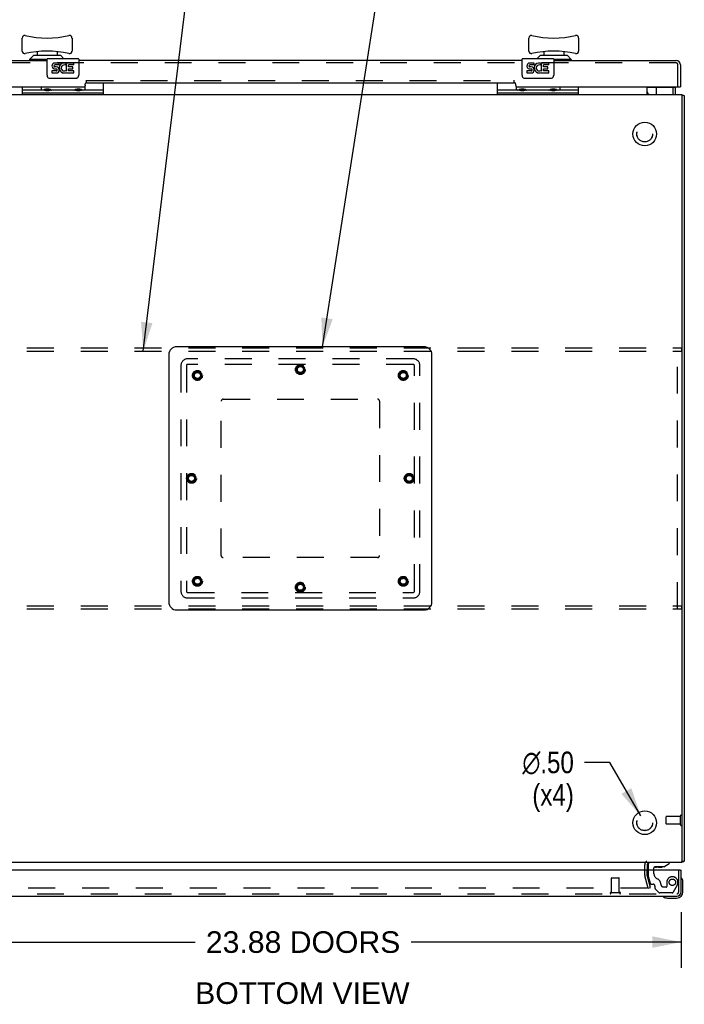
# Model space of a CAD drawing. Header units: inches. Extents: x 0 to 155, y 0 to 100.
# Tile 43 of 102: x 13 to 34, y 51 to 82. Entities that reach past the tile are written whole.
import ezdxf

# ---------------------------------------------------------------- set-up
doc = ezdxf.new("R2010")
doc.units = ezdxf.units.IN
doc.header["$LTSCALE"] = 8.5
doc.header["$MEASUREMENT"] = 0
doc.linetypes.add('HIDDEN', pattern=[0.2, 0.1, -0.1])
doc.layers.get('0').update_dxf_attribs({"linetype": 'CONTINUOUS'})
for name, color, linetype in [('DEFAULT_2', 8, 'HIDDEN'), ('DIMENSIONS', 7, 'CONTINUOUS'), ('FRONT_UPPER_DOOR_ASSEMBLY', 7, 'CONTINUOUS'), ('KEYBOARD_DOOR_ASSEMBLY', 7, 'CONTINUOUS'), ('REAR_DOOR_ASSEMBLY', 7, 'CONTINUOUS')]:
    doc.layers.add(name, color=color, linetype=linetype)
doc.styles.get("Standard").update_dxf_attribs({"font": 'arial.ttf'})
doc.styles.add('TEXTSTYLE_1', font='gdt', dxfattribs={"width": 0.8})
doc.dimstyles.new('DIMSTYLE_1', dxfattribs={"dimtxt": 0.681818, "dimasz": 0.909091, "dimexe": 0.09, "dimexo": 0.07, "dimgap": 0.0375, "dimtad": 0, "dimtih": 1, "dimtoh": 1, "dimzin": 4, "dimdsep": 46, "dimtxsty": 'Standard', "dimblk": '_FILLED', "dimblk1": '_FILLED', "dimblk2": '_FILLED', "dimcen": 0.09, "dimazin": 1, "dimtfac": 1, "dimtdec": 3, "dimtofl": 0, "dimtmove": 0, "dimatfit": 3, "dimldrblk": '_FILLED', "dimfxl": 0, "dimtolj": 1, "dimtzin": 4, "dimarcsym": 0})
doc.dimstyles.new('DIMSTYLE_2', dxfattribs={"dimtxt": 0.681818, "dimasz": 0.909091, "dimexe": 0.09, "dimexo": 0.07, "dimgap": 0.09, "dimtad": 0, "dimtih": 1, "dimtoh": 1, "dimzin": 4, "dimdsep": 46, "dimtxsty": 'Standard', "dimblk": '_FILLED', "dimblk1": '_FILLED', "dimblk2": '_FILLED', "dimcen": 0.09, "dimazin": 1, "dimtfac": 1, "dimtdec": 3, "dimtofl": 0, "dimtmove": 0, "dimatfit": 1, "dimldrblk": '_FILLED', "dimfxl": 0, "dimtolj": 1, "dimtzin": 4, "dimarcsym": 0})
doc.dimstyles.get("Standard").update_dxf_attribs({"dimtxt": 0.772727, "dimasz": 0.909091, "dimexe": 0.09, "dimexo": 0.07, "dimgap": 0.09, "dimtad": 0, "dimtih": 1, "dimtoh": 1, "dimdec": 3, "dimzin": 4, "dimdsep": 46, "dimtxsty": 'Standard', "dimblk": '_FILLED', "dimblk1": '_FILLED', "dimblk2": '_FILLED', "dimcen": 0.09, "dimadec": 3, "dimazin": 1, "dimtp": 0.001, "dimtm": 0.001, "dimtfac": 1, "dimtdec": 3, "dimtofl": 0, "dimtmove": 0, "dimatfit": 3, "dimldrblk": '_FILLED', "dimfxl": 0, "dimtolj": 1, "dimtzin": 4, "dimarcsym": 0})

# ---------------------------------------------------------------- blocks, each defined once
blk = doc.blocks.new('_FILLED')
at = {"color": 0, "linetype": 'ByBlock'}
blk.add_solid([(0, 0), (-1, 0.2), (-1, -0.2)], dxfattribs=at)
blk = doc.blocks.new('*D4')
at = {"layer": 'DIMENSIONS', "color": 2, "linetype": 'Continuous'}
for p, q in [((32.016, 58.983), (31.221, 58.983)), ((32.993, 57.293), (32.016, 58.983))]:
    blk.add_line(p, q, dxfattribs=at)
at = {"layer": 'DIMENSIONS', "color": 2, "linetype": 'Continuous', "xscale": 0.9090909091, "yscale": 0.9090909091, "zscale": 0.9090909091, "rotation": 300.0274885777}
blk.add_blockref('_FILLED', (32.993, 57.293), dxfattribs=at)
at = {"layer": 'DIMENSIONS', "color": 2, "linetype": 'Continuous', "insert": (30.88, 59.324), "char_height": 0.68182, "width": 2.23217, "attachment_point": 3, "line_spacing_factor": 0.9, "style": 'TEXTSTYLE_1'}
blk.add_mtext('{\\fgdt;n}\\fArial;.50\\P(x4)', dxfattribs=at)
blk = doc.blocks.new('*D13')
at = {"layer": 'DIMENSIONS', "color": 2, "linetype": 'Continuous'}
for p, q in [((10.391, 54.257), (10.391, 52.491)), ((34.266, 54.257), (34.266, 52.491)), ((10.391, 53.309), (18.921, 53.309)), ((34.266, 53.309), (25.737, 53.309))]:
    blk.add_line(p, q, dxfattribs=at)
at = {"layer": 'DIMENSIONS', "color": 2, "linetype": 'Continuous', "xscale": 0.9090909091, "yscale": 0.9090909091, "zscale": 0.9090909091, "rotation": 180}
blk.add_blockref('_FILLED', (10.391, 53.309), dxfattribs=at)
at = {"layer": 'DIMENSIONS', "color": 2, "linetype": 'Continuous', "xscale": 0.9090909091, "yscale": 0.9090909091, "zscale": 0.9090909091}
blk.add_blockref('_FILLED', (34.266, 53.309), dxfattribs=at)
at = {"layer": 'DIMENSIONS', "color": 2, "linetype": 'Continuous', "insert": (22.329, 53.65), "char_height": 0.68182, "width": 6.13383, "attachment_point": 2, "line_spacing_factor": 0.9}
blk.add_mtext('23.88 DOORS', dxfattribs=at)

msp = doc.modelspace()

# ---------------------------------------------------------------- linework, layer by layer
at = {"color": 7, "linetype": 'Continuous'}
for p, q in [((33.196, 80.096), (33.196, 80.32)), ((10.196, 80.077), (34.29, 80.077)), ((34.29, 80.077), (34.29, 55.827)), ((34.29, 55.827), (10.196, 55.827)), ((33.196, 55.747), (33.196, 55.584)), ((34.29, 55.866), (34.368, 55.866))]:
    msp.add_line(p, q, dxfattribs=at)
at = {"color": 3, "linetype": 'Continuous'}
for p, q in [((34.368, 80.038), (34.368, 55.866)), ((18.087, 71.858), (18.087, 64.046)), ((26.149, 72.108), (18.337, 72.108)), ((26.399, 64.046), (26.399, 71.858)), ((18.337, 63.796), (26.149, 63.796)), ((34.329, 55.855), (34.341, 55.856))]:
    msp.add_line(p, q, dxfattribs=at)
at = {"color": 7, "linetype": 'Continuous'}
for points in [[(33.196, 80.096), (33.197, 80.097), (33.199, 80.097), (33.2, 80.097), (33.201, 80.096), (33.202, 80.096), (33.203, 80.096), (33.205, 80.095), (33.206, 80.094), (33.207, 80.093), (33.208, 80.092), (33.209, 80.091), (33.21, 80.09), (33.211, 80.089), (33.212, 80.087)], [(33.212, 80.087), (33.215, 80.085), (33.216, 80.083), (33.217, 80.082), (33.218, 80.081)], [(33.218, 80.081), (33.219, 80.08), (33.22, 80.079), (33.221, 80.078), (33.223, 80.077), (33.224, 80.077), (33.225, 80.077), (33.226, 80.077)]]:
    msp.add_lwpolyline(points, dxfattribs=at)
at = {"color": 3, "linetype": 'Continuous'}
for points in [[(33.224, 80.096), (33.223, 80.097), (33.223, 80.097), (33.222, 80.097), (33.222, 80.096), (33.221, 80.096), (33.22, 80.095), (33.22, 80.094), (33.219, 80.094), (33.217, 80.092), (33.216, 80.091), (33.215, 80.09), (33.214, 80.089), (33.212, 80.087)], [(34.29, 80.055), (34.293, 80.054), (34.296, 80.053), (34.3, 80.052), (34.304, 80.051), (34.308, 80.051), (34.312, 80.05), (34.317, 80.049), (34.321, 80.049), (34.325, 80.049), (34.329, 80.048)], [(34.329, 80.048), (34.341, 80.047), (34.344, 80.047), (34.347, 80.047), (34.35, 80.046), (34.352, 80.046), (34.355, 80.046), (34.358, 80.045), (34.36, 80.045), (34.362, 80.044), (34.363, 80.043), (34.365, 80.043), (34.366, 80.042), (34.366, 80.041), (34.367, 80.041), (34.368, 80.04), (34.368, 80.039), (34.368, 80.038)], [(34.29, 55.848), (34.293, 55.849), (34.296, 55.85), (34.3, 55.851), (34.304, 55.852), (34.308, 55.853), (34.312, 55.854), (34.317, 55.854), (34.321, 55.855), (34.325, 55.855), (34.329, 55.855)], [(34.341, 55.856), (34.344, 55.857), (34.347, 55.857), (34.35, 55.857), (34.353, 55.857), (34.355, 55.858), (34.358, 55.858), (34.36, 55.859), (34.362, 55.86), (34.363, 55.86), (34.365, 55.861), (34.366, 55.861), (34.366, 55.862), (34.367, 55.863), (34.368, 55.864), (34.368, 55.865), (34.368, 55.866)]]:
    msp.add_lwpolyline(points, dxfattribs=at)
at = {"color": 7, "linetype": 'Continuous'}
for centre in [(33.118, 78.827), (33.118, 57.077)]:
    msp.add_circle(centre, 0.374, dxfattribs=at)
at = {"color": 3, "linetype": 'Continuous'}
for centre, radius, start, end in [((33.276, 80.157), 0.08, 180, 270), ((18.337, 71.858), 0.25, 90, 180), ((26.149, 71.858), 0.25, 0, 90), ((18.337, 64.046), 0.25, 180, 270), ((26.149, 64.046), 0.25, 270, 360), ((33.276, 55.747), 0.08, 90, 180)]:
    msp.add_arc(centre, radius, start, end, dxfattribs=at)
at = {"layer": 'DEFAULT_2', "color": 8, "linetype": 'HIDDEN'}
for p, q in [((10.209, 72.077), (34.277, 72.077)), ((10.209, 71.973), (34.277, 71.973)), ((34.152, 63.827), (34.152, 72.077)), ((34.277, 72.077), (34.277, 71.973)), ((18.469, 71.514), (18.469, 64.389)), ((18.642, 71.514), (18.642, 64.389)), ((25.806, 71.726), (18.681, 71.726)), ((25.806, 71.553), (18.681, 71.553)), ((25.844, 64.389), (25.844, 71.514)), ((26.017, 64.389), (26.017, 71.514)), ((19.743, 65.514), (19.743, 70.389)), ((19.806, 70.452), (24.681, 70.452)), ((24.743, 70.389), (24.743, 65.514)), ((24.681, 65.452), (19.806, 65.452)), ((18.681, 64.351), (25.806, 64.351)), ((18.681, 64.178), (25.806, 64.178)), ((10.209, 63.931), (34.277, 63.931)), ((10.209, 63.827), (34.277, 63.827)), ((34.277, 63.931), (34.277, 63.827)), ((33.79, 57.041), (33.79, 57.269)), ((34.247, 57.279), (33.8, 57.279)), ((34.247, 57.013), (34.247, 57.297)), ((34.247, 57.031), (33.8, 57.031)), ((33.118, 55.431), (33.118, 55.747)), ((33.225, 55.014), (33.123, 55.397)), ((33.196, 55.431), (33.196, 55.584)), ((33.301, 55.034), (33.198, 55.418)), ((33.225, 55.014), (33.301, 55.034)), ((33.2, 55.014), (11.286, 55.014))]:
    msp.add_line(p, q, dxfattribs=at)
for points in [[(33.215, 55.029), (33.215, 55.028), (33.215, 55.027), (33.214, 55.025), (33.214, 55.024), (33.213, 55.022), (33.213, 55.021), (33.212, 55.02), (33.211, 55.019), (33.21, 55.018), (33.208, 55.017), (33.207, 55.016), (33.206, 55.015), (33.204, 55.015), (33.203, 55.015), (33.201, 55.014), (33.2, 55.014)], [(33.214, 55.033), (33.215, 55.031), (33.215, 55.03), (33.215, 55.029)]]:
    msp.add_lwpolyline(points, dxfattribs=at)
for centre, radius in [((33.118, 78.827), 0.25), ((33.118, 78.827), 0.249), ((22.243, 71.389), 0.156), ((22.243, 71.389), 0.14), ((22.243, 71.389), 0.13), ((18.993, 71.202), 0.156), ((18.993, 71.202), 0.14), ((18.993, 71.202), 0.13), ((18.993, 71.202), 0.0966), ((18.993, 71.202), 0.095), ((22.243, 71.389), 0.0966), ((22.243, 71.389), 0.095), ((25.493, 71.202), 0.156), ((25.493, 71.202), 0.14), ((25.493, 71.202), 0.13), ((25.493, 71.202), 0.0966), ((25.493, 71.202), 0.095), ((18.806, 67.952), 0.156), ((25.681, 67.952), 0.156), ((18.806, 67.952), 0.14), ((18.806, 67.952), 0.13), ((18.806, 67.952), 0.0966), ((18.806, 67.952), 0.095), ((25.681, 67.952), 0.14), ((25.681, 67.952), 0.13), ((25.681, 67.952), 0.0966), ((25.681, 67.952), 0.095), ((18.993, 64.702), 0.156), ((18.993, 64.702), 0.14), ((18.993, 64.702), 0.13), ((18.993, 64.702), 0.0966), ((18.993, 64.702), 0.095), ((25.493, 64.702), 0.156), ((25.493, 64.702), 0.14), ((25.493, 64.702), 0.13), ((25.493, 64.702), 0.0966), ((25.493, 64.702), 0.095), ((22.243, 64.514), 0.156), ((22.243, 64.514), 0.14), ((22.243, 64.514), 0.13), ((22.243, 64.514), 0.0966), ((22.243, 64.514), 0.095), ((33.118, 57.077), 0.25), ((33.118, 57.077), 0.249)]:
    msp.add_circle(centre, radius, dxfattribs=at)
for centre, radius, start, end in [((18.681, 71.514), 0.212, 90, 180), ((18.681, 71.514), 0.0384, 90, 180), ((25.806, 71.514), 0.212, 0, 90), ((25.806, 71.514), 0.0384, 0, 90), ((19.806, 70.389), 0.0625, 90, 180), ((24.681, 70.389), 0.0625, 0, 90), ((19.806, 65.514), 0.0625, 180, 270), ((24.681, 65.514), 0.0625, 270, 360), ((18.681, 64.389), 0.212, 180, 270), ((18.681, 64.389), 0.0384, 180, 270), ((25.806, 64.389), 0.212, 270, 360), ((25.806, 64.389), 0.0384, 270, 360), ((33.8, 57.269), 0.01, 90, 180), ((34.269, 57.297), 0.0215, 360, 180), ((33.8, 57.041), 0.01, 180, 270), ((34.269, 57.013), 0.0215, 180, 0), ((33.276, 55.747), 0.158, 131.0584, 180), ((33.247, 55.431), 0.129, 180, 195), ((33.247, 55.431), 0.051, 180, 195)]:
    msp.add_arc(centre, radius, start, end, dxfattribs=at)
at = {"layer": 'FRONT_UPPER_DOOR_ASSEMBLY', "color": 3, "linetype": 'Continuous'}
for p, q in [((33.196, 80.304), (34.062, 80.304)), ((34.095, 80.077), (34.095, 80.32))]:
    msp.add_line(p, q, dxfattribs=at)
at = {"layer": 'FRONT_UPPER_DOOR_ASSEMBLY', "color": 7, "linetype": 'Continuous'}
for p, q in [((34.062, 80.297), (33.196, 80.297)), ((33.49, 80.077), (33.49, 80.297)), ((34.02, 80.077), (34.02, 80.297)), ((34.082, 80.317), (34.082, 80.32))]:
    msp.add_line(p, q, dxfattribs=at)
at = {"layer": 'FRONT_UPPER_DOOR_ASSEMBLY', "color": 3, "linetype": 'Continuous'}
msp.add_lwpolyline([(34.062, 80.304), (34.064, 80.304), (34.066, 80.304), (34.068, 80.305), (34.07, 80.305), (34.071, 80.306), (34.073, 80.307), (34.075, 80.308), (34.076, 80.31), (34.078, 80.311), (34.079, 80.313), (34.08, 80.314), (34.081, 80.316), (34.081, 80.318), (34.082, 80.32)], dxfattribs=at)
at = {"layer": 'FRONT_UPPER_DOOR_ASSEMBLY', "color": 7, "linetype": 'Continuous'}
msp.add_lwpolyline([(34.082, 80.317), (34.082, 80.315), (34.082, 80.313), (34.081, 80.311), (34.081, 80.31), (34.08, 80.308), (34.079, 80.306), (34.078, 80.305), (34.076, 80.303), (34.075, 80.302), (34.073, 80.301), (34.071, 80.3), (34.07, 80.299), (34.068, 80.298), (34.066, 80.298), (34.064, 80.297), (34.062, 80.297)], dxfattribs=at)
at = {"layer": 'KEYBOARD_DOOR_ASSEMBLY', "color": 7, "linetype": 'Continuous'}
for p, q in [((13.456, 81.444), (13.456, 81.857)), ((15.031, 81.857), (15.031, 81.444)), ((29.456, 81.444), (29.456, 81.857)), ((31.031, 81.857), (31.031, 81.444)), ((13.811, 81.302), (13.692, 81.184)), ((13.692, 81.184), (13.692, 81.145)), ((14.243, 81.184), (13.692, 81.184)), ((14.677, 81.302), (13.811, 81.302)), ((13.929, 81.428), (13.929, 81.302)), ((14.243, 80.68), (14.243, 81.19)), ((15.228, 81.205), (14.258, 81.205)), ((14.559, 81.428), (14.559, 81.302)), ((14.677, 81.302), (14.774, 81.205)), ((15.243, 81.19), (15.243, 80.68)), ((29.243, 80.68), (29.243, 81.19)), ((30.228, 81.205), (29.258, 81.205)), ((29.811, 81.302), (29.713, 81.205)), ((30.677, 81.302), (29.811, 81.302)), ((29.929, 81.428), (29.929, 81.302)), ((30.243, 81.19), (30.243, 80.68)), ((30.795, 81.184), (30.243, 81.184)), ((30.559, 81.428), (30.559, 81.302)), ((30.677, 81.302), (30.795, 81.184)), ((30.795, 81.184), (30.795, 81.145)), ((14.628, 81.067), (14.471, 81.067)), ((14.471, 80.883), (14.54, 80.883)), ((14.628, 81.007), (14.492, 81.007)), ((14.534, 80.944), (14.492, 80.944)), ((14.628, 81.007), (14.628, 81.067)), ((14.812, 81.067), (14.759, 81.067)), ((14.823, 80.999), (14.848, 81.057)), ((14.859, 80.808), (14.859, 81.067)), ((15.089, 81.067), (14.859, 81.067)), ((14.921, 80.944), (14.921, 81.007)), ((15.089, 81.007), (14.921, 81.007)), ((15.057, 80.944), (14.921, 80.944)), ((14.921, 80.818), (14.921, 80.883)), ((14.921, 80.883), (15.057, 80.883)), ((15.057, 80.883), (15.057, 80.944)), ((15.089, 81.007), (15.089, 81.067)), ((29.628, 81.067), (29.471, 81.067)), ((29.471, 80.883), (29.54, 80.883)), ((29.628, 81.007), (29.492, 81.007)), ((29.534, 80.944), (29.492, 80.944)), ((29.628, 81.007), (29.628, 81.067)), ((29.812, 81.067), (29.759, 81.067)), ((29.823, 80.999), (29.848, 81.057)), ((29.859, 80.808), (29.859, 81.067)), ((30.089, 81.067), (29.859, 81.067)), ((29.921, 80.944), (29.921, 81.007)), ((30.089, 81.007), (29.921, 81.007)), ((30.057, 80.944), (29.921, 80.944)), ((29.921, 80.818), (29.921, 80.883)), ((29.921, 80.883), (30.057, 80.883)), ((30.057, 80.883), (30.057, 80.944)), ((30.089, 81.007), (30.089, 81.067)), ((15.143, 80.58), (14.343, 80.58)), ((14.397, 80.818), (14.397, 80.755)), ((14.534, 80.818), (14.397, 80.818)), ((14.397, 80.755), (14.534, 80.755)), ((14.859, 80.808), (14.839, 80.835)), ((14.859, 80.773), (14.859, 80.755)), ((14.859, 80.755), (15.089, 80.755)), ((15.089, 80.818), (14.921, 80.818)), ((15.089, 80.755), (15.089, 80.818)), ((30.143, 80.58), (29.343, 80.58)), ((29.397, 80.818), (29.397, 80.755)), ((29.534, 80.818), (29.397, 80.818)), ((29.397, 80.755), (29.534, 80.755)), ((29.859, 80.808), (29.839, 80.835)), ((29.859, 80.773), (29.859, 80.755)), ((29.859, 80.755), (30.089, 80.755)), ((30.089, 80.818), (29.921, 80.818)), ((30.089, 80.755), (30.089, 80.818)), ((13.464, 80.077), (13.464, 80.32)), ((14.054, 80.32), (14.054, 80.215)), ((14.153, 80.227), (14.157, 80.228)), ((14.157, 80.228), (14.16, 80.23)), ((14.16, 80.23), (14.164, 80.231)), ((14.164, 80.231), (14.18, 80.238)), ((14.18, 80.238), (14.187, 80.24)), ((14.181, 80.231), (14.18, 80.231)), ((14.321, 80.231), (14.181, 80.231)), ((14.187, 80.24), (14.191, 80.242)), ((14.307, 80.243), (14.311, 80.242)), ((14.311, 80.242), (14.315, 80.24)), ((14.315, 80.24), (14.322, 80.238)), ((14.322, 80.231), (14.321, 80.231)), ((14.322, 80.238), (14.336, 80.232)), ((14.336, 80.232), (14.341, 80.23)), ((14.341, 80.23), (14.345, 80.228)), ((14.345, 80.228), (14.349, 80.227)), ((14.349, 80.227), (14.352, 80.225)), ((15.137, 80.227), (15.141, 80.228)), ((15.141, 80.228), (15.145, 80.23)), ((15.145, 80.23), (15.149, 80.231)), ((15.149, 80.231), (15.165, 80.238)), ((15.165, 80.231), (15.164, 80.231)), ((15.165, 80.238), (15.171, 80.24)), ((15.305, 80.231), (15.165, 80.231)), ((15.171, 80.24), (15.175, 80.242)), ((15.291, 80.243), (15.295, 80.242)), ((15.295, 80.242), (15.3, 80.24)), ((15.3, 80.24), (15.306, 80.238)), ((15.306, 80.231), (15.305, 80.231)), ((15.306, 80.238), (15.316, 80.233)), ((15.316, 80.233), (15.324, 80.23)), ((15.324, 80.23), (15.328, 80.229)), ((15.328, 80.229), (15.331, 80.227)), ((15.331, 80.227), (15.335, 80.226)), ((15.335, 80.226), (15.338, 80.225)), ((15.432, 80.321), (15.432, 80.215)), ((16.023, 80.077), (16.023, 80.445)), ((28.464, 80.077), (28.464, 80.445)), ((29.054, 80.321), (29.054, 80.215)), ((29.153, 80.227), (29.157, 80.228)), ((29.157, 80.228), (29.16, 80.23)), ((29.16, 80.23), (29.164, 80.231)), ((29.164, 80.231), (29.18, 80.238)), ((29.18, 80.238), (29.187, 80.24)), ((29.181, 80.231), (29.18, 80.231)), ((29.321, 80.231), (29.181, 80.231)), ((29.187, 80.24), (29.191, 80.242)), ((29.307, 80.243), (29.311, 80.242)), ((29.311, 80.242), (29.315, 80.24)), ((29.315, 80.24), (29.322, 80.238)), ((29.322, 80.231), (29.321, 80.231)), ((29.322, 80.238), (29.332, 80.233)), ((29.332, 80.233), (29.34, 80.23)), ((29.34, 80.23), (29.343, 80.229)), ((29.343, 80.229), (29.347, 80.227)), ((29.347, 80.227), (29.35, 80.226)), ((29.35, 80.226), (29.354, 80.225)), ((30.136, 80.226), (30.139, 80.227)), ((30.139, 80.227), (30.143, 80.229)), ((30.143, 80.229), (30.147, 80.23)), ((30.147, 80.23), (30.152, 80.233)), ((30.152, 80.233), (30.163, 80.237)), ((30.163, 80.237), (30.169, 80.239)), ((30.165, 80.231), (30.164, 80.231)), ((30.305, 80.231), (30.165, 80.231)), ((30.169, 80.239), (30.173, 80.241)), ((30.291, 80.243), (30.295, 80.242)), ((30.295, 80.242), (30.3, 80.24)), ((30.3, 80.24), (30.306, 80.238)), ((30.306, 80.231), (30.305, 80.231)), ((30.306, 80.238), (30.316, 80.233)), ((30.316, 80.233), (30.324, 80.23)), ((30.324, 80.23), (30.328, 80.229)), ((30.328, 80.229), (30.331, 80.227)), ((30.331, 80.227), (30.335, 80.226)), ((30.335, 80.226), (30.338, 80.225)), ((30.432, 80.32), (30.432, 80.215)), ((31.023, 80.077), (31.023, 80.32)), ((34.215, 80.32), (34.243, 80.32)), ((14.16, 80.215), (13.464, 80.215)), ((16.023, 80.116), (13.464, 80.116)), ((15.145, 80.215), (14.342, 80.215)), ((16.023, 80.215), (15.326, 80.215)), ((29.16, 80.215), (28.464, 80.215)), ((31.023, 80.116), (28.464, 80.116)), ((30.145, 80.215), (29.342, 80.215)), ((31.023, 80.215), (30.326, 80.215))]:
    msp.add_line(p, q, dxfattribs=at)
at = {"layer": 'KEYBOARD_DOOR_ASSEMBLY', "color": 3, "linetype": 'Continuous'}
for p, q in [((10.378, 81.145), (14.243, 81.145)), ((29.243, 81.145), (15.243, 81.145)), ((30.243, 81.145), (34.108, 81.145)), ((34.243, 81.01), (34.243, 80.32)), ((10.271, 80.32), (15.432, 80.32)), ((15.493, 80.452), (15.493, 80.445)), ((15.493, 80.445), (28.993, 80.445)), ((28.993, 80.445), (28.993, 80.452)), ((29.039, 80.378), (29.04, 80.37)), ((29.055, 80.32), (34.215, 80.32))]:
    msp.add_line(p, q, dxfattribs=at)
at = {"layer": 'KEYBOARD_DOOR_ASSEMBLY', "color": 8, "linetype": 'HIDDEN'}
for p, q in [((34.108, 81.07), (10.378, 81.07)), ((34.168, 80.32), (34.168, 81.01)), ((15.493, 80.452), (15.493, 80.523)), ((15.493, 80.52), (28.993, 80.52)), ((28.993, 80.452), (28.993, 80.523))]:
    msp.add_line(p, q, dxfattribs=at)
at = {"layer": 'KEYBOARD_DOOR_ASSEMBLY', "color": 7, "linetype": 'Continuous'}
for points in [[(14.343, 80.58), (14.337, 80.58), (14.331, 80.581), (14.324, 80.582), (14.318, 80.583), (14.313, 80.585), (14.307, 80.587)], [(15.179, 80.587), (15.174, 80.585), (15.168, 80.583), (15.162, 80.582), (15.156, 80.581), (15.149, 80.58), (15.143, 80.58)], [(29.343, 80.58), (29.337, 80.58), (29.331, 80.581), (29.324, 80.582), (29.318, 80.583), (29.313, 80.585), (29.307, 80.587)], [(30.179, 80.587), (30.174, 80.585), (30.168, 80.583), (30.162, 80.582), (30.156, 80.581), (30.149, 80.58), (30.143, 80.58)], [(14.105, 80.215), (14.106, 80.215), (14.107, 80.215), (14.108, 80.215), (14.109, 80.215), (14.11, 80.215), (14.111, 80.215), (14.112, 80.215), (14.113, 80.215), (14.114, 80.215), (14.115, 80.215), (14.116, 80.216), (14.118, 80.216), (14.119, 80.216), (14.12, 80.216), (14.121, 80.217), (14.122, 80.217), (14.123, 80.217), (14.125, 80.217), (14.126, 80.218), (14.127, 80.218), (14.129, 80.218), (14.13, 80.219), (14.131, 80.219), (14.133, 80.22), (14.134, 80.22), (14.136, 80.22), (14.137, 80.221), (14.139, 80.221), (14.14, 80.222), (14.142, 80.222), (14.143, 80.223), (14.145, 80.224), (14.146, 80.224), (14.148, 80.225), (14.15, 80.225), (14.153, 80.227)], [(14.191, 80.242), (14.195, 80.243), (14.197, 80.244), (14.199, 80.245), (14.201, 80.246), (14.203, 80.246), (14.205, 80.247), (14.207, 80.248), (14.209, 80.248), (14.211, 80.249), (14.213, 80.25), (14.214, 80.25), (14.216, 80.251), (14.218, 80.251), (14.219, 80.252), (14.221, 80.252), (14.223, 80.252), (14.224, 80.253), (14.226, 80.253), (14.227, 80.253), (14.229, 80.254), (14.23, 80.254), (14.231, 80.254), (14.233, 80.255), (14.234, 80.255), (14.236, 80.255), (14.237, 80.255), (14.238, 80.255), (14.24, 80.256), (14.241, 80.256), (14.242, 80.256), (14.243, 80.256), (14.245, 80.256), (14.246, 80.256), (14.247, 80.256), (14.248, 80.256), (14.25, 80.256), (14.251, 80.256), (14.252, 80.256), (14.253, 80.256), (14.255, 80.256), (14.256, 80.256), (14.257, 80.256), (14.259, 80.256), (14.26, 80.256), (14.261, 80.256), (14.262, 80.256), (14.264, 80.255), (14.265, 80.255), (14.266, 80.255), (14.268, 80.255), (14.269, 80.255), (14.271, 80.254), (14.272, 80.254), (14.273, 80.254), (14.275, 80.253), (14.276, 80.253), (14.278, 80.253), (14.279, 80.252), (14.281, 80.252), (14.283, 80.252), (14.284, 80.251), (14.286, 80.251), (14.288, 80.25), (14.289, 80.25), (14.291, 80.249), (14.293, 80.248), (14.295, 80.248), (14.297, 80.247), (14.299, 80.246), (14.301, 80.246), (14.303, 80.245), (14.305, 80.244), (14.307, 80.243)], [(14.352, 80.225), (14.354, 80.225), (14.356, 80.224), (14.357, 80.224), (14.359, 80.223), (14.36, 80.222), (14.362, 80.222), (14.363, 80.221), (14.365, 80.221), (14.366, 80.22), (14.368, 80.22), (14.369, 80.22), (14.371, 80.219), (14.372, 80.219), (14.373, 80.218), (14.375, 80.218), (14.376, 80.218), (14.377, 80.217), (14.379, 80.217), (14.38, 80.217), (14.381, 80.217), (14.382, 80.216), (14.383, 80.216), (14.384, 80.216), (14.386, 80.216), (14.387, 80.215), (14.388, 80.215), (14.389, 80.215), (14.39, 80.215), (14.391, 80.215), (14.392, 80.215), (14.393, 80.215), (14.394, 80.215), (14.395, 80.215), (14.396, 80.215), (14.397, 80.215)], [(15.09, 80.215), (15.091, 80.215), (15.091, 80.215), (15.092, 80.215), (15.093, 80.215), (15.094, 80.215), (15.095, 80.215), (15.096, 80.215), (15.097, 80.215), (15.098, 80.215), (15.1, 80.215), (15.101, 80.216), (15.102, 80.216), (15.103, 80.216), (15.104, 80.216), (15.105, 80.217), (15.106, 80.217), (15.108, 80.217), (15.109, 80.217), (15.11, 80.218), (15.112, 80.218), (15.113, 80.218), (15.114, 80.219), (15.116, 80.219), (15.117, 80.22), (15.118, 80.22), (15.12, 80.22), (15.121, 80.221), (15.123, 80.221), (15.124, 80.222), (15.126, 80.222), (15.127, 80.223), (15.129, 80.224), (15.131, 80.224), (15.132, 80.225), (15.134, 80.225), (15.137, 80.227)], [(15.175, 80.242), (15.179, 80.243), (15.181, 80.244), (15.183, 80.245), (15.185, 80.246), (15.187, 80.246), (15.189, 80.247), (15.191, 80.248), (15.193, 80.248), (15.195, 80.249), (15.197, 80.25), (15.199, 80.25), (15.2, 80.251), (15.202, 80.251), (15.204, 80.252), (15.205, 80.252), (15.207, 80.252), (15.208, 80.253), (15.21, 80.253), (15.211, 80.253), (15.213, 80.254), (15.214, 80.254), (15.216, 80.254), (15.217, 80.255), (15.218, 80.255), (15.22, 80.255), (15.221, 80.255), (15.223, 80.255), (15.224, 80.256), (15.225, 80.256), (15.226, 80.256), (15.228, 80.256), (15.229, 80.256), (15.23, 80.256), (15.231, 80.256), (15.233, 80.256), (15.234, 80.256), (15.235, 80.256), (15.236, 80.256), (15.238, 80.256), (15.239, 80.256), (15.24, 80.256), (15.242, 80.256), (15.243, 80.256), (15.244, 80.256), (15.245, 80.256), (15.247, 80.256), (15.248, 80.255), (15.249, 80.255), (15.251, 80.255), (15.252, 80.255), (15.253, 80.255), (15.255, 80.254), (15.256, 80.254), (15.258, 80.254), (15.259, 80.253), (15.261, 80.253), (15.262, 80.253), (15.264, 80.252), (15.265, 80.252), (15.267, 80.252), (15.269, 80.251), (15.27, 80.251), (15.272, 80.25), (15.274, 80.25), (15.276, 80.249), (15.277, 80.248), (15.279, 80.248), (15.281, 80.247), (15.283, 80.246), (15.285, 80.246), (15.287, 80.245), (15.289, 80.244), (15.291, 80.243)], [(15.338, 80.225), (15.34, 80.224), (15.341, 80.224), (15.343, 80.223), (15.345, 80.222), (15.346, 80.222), (15.348, 80.221), (15.349, 80.221), (15.351, 80.22), (15.352, 80.22), (15.354, 80.22), (15.355, 80.219), (15.356, 80.219), (15.358, 80.218), (15.359, 80.218), (15.36, 80.218), (15.362, 80.217), (15.363, 80.217), (15.364, 80.217), (15.365, 80.217), (15.366, 80.216), (15.368, 80.216), (15.369, 80.216), (15.37, 80.216), (15.371, 80.215), (15.372, 80.215), (15.373, 80.215), (15.374, 80.215), (15.375, 80.215), (15.376, 80.215), (15.377, 80.215), (15.378, 80.215), (15.379, 80.215), (15.38, 80.215), (15.381, 80.215)], [(29.105, 80.215), (29.106, 80.215), (29.107, 80.215), (29.108, 80.215), (29.109, 80.215), (29.11, 80.215), (29.111, 80.215), (29.112, 80.215), (29.113, 80.215), (29.114, 80.215), (29.115, 80.215), (29.116, 80.216), (29.118, 80.216), (29.119, 80.216), (29.12, 80.216), (29.121, 80.217), (29.122, 80.217), (29.123, 80.217), (29.125, 80.217), (29.126, 80.218), (29.127, 80.218), (29.129, 80.218), (29.13, 80.219), (29.131, 80.219), (29.133, 80.22), (29.134, 80.22), (29.136, 80.22), (29.137, 80.221), (29.139, 80.221), (29.14, 80.222), (29.142, 80.222), (29.143, 80.223), (29.145, 80.224), (29.146, 80.224), (29.148, 80.225), (29.15, 80.225), (29.153, 80.227)], [(29.191, 80.242), (29.195, 80.243), (29.197, 80.244), (29.199, 80.245), (29.201, 80.246), (29.203, 80.246), (29.205, 80.247), (29.207, 80.248), (29.209, 80.248), (29.211, 80.249), (29.213, 80.25), (29.214, 80.25), (29.216, 80.251), (29.218, 80.251), (29.219, 80.252), (29.221, 80.252), (29.223, 80.252), (29.224, 80.253), (29.226, 80.253), (29.227, 80.253), (29.229, 80.254), (29.23, 80.254), (29.231, 80.254), (29.233, 80.255), (29.234, 80.255), (29.236, 80.255), (29.237, 80.255), (29.238, 80.255), (29.24, 80.256), (29.241, 80.256), (29.242, 80.256), (29.243, 80.256), (29.245, 80.256), (29.246, 80.256), (29.247, 80.256), (29.248, 80.256), (29.25, 80.256), (29.251, 80.256), (29.252, 80.256), (29.253, 80.256), (29.255, 80.256), (29.256, 80.256), (29.257, 80.256), (29.259, 80.256), (29.26, 80.256), (29.261, 80.256), (29.262, 80.256), (29.264, 80.255), (29.265, 80.255), (29.266, 80.255), (29.268, 80.255), (29.269, 80.255), (29.271, 80.254), (29.272, 80.254), (29.273, 80.254), (29.275, 80.253), (29.276, 80.253), (29.278, 80.253), (29.279, 80.252), (29.281, 80.252), (29.283, 80.252), (29.284, 80.251), (29.286, 80.251), (29.288, 80.25), (29.289, 80.25), (29.291, 80.249), (29.293, 80.248), (29.295, 80.248), (29.297, 80.247), (29.299, 80.246), (29.301, 80.246), (29.303, 80.245), (29.305, 80.244), (29.307, 80.243)], [(29.354, 80.225), (29.356, 80.224), (29.357, 80.224), (29.359, 80.223), (29.36, 80.222), (29.362, 80.222), (29.363, 80.221), (29.365, 80.221), (29.366, 80.22), (29.368, 80.22), (29.369, 80.22), (29.371, 80.219), (29.372, 80.219), (29.373, 80.218), (29.375, 80.218), (29.376, 80.218), (29.377, 80.217), (29.379, 80.217), (29.38, 80.217), (29.381, 80.217), (29.382, 80.216), (29.383, 80.216), (29.384, 80.216), (29.386, 80.216), (29.387, 80.215), (29.388, 80.215), (29.389, 80.215), (29.39, 80.215), (29.391, 80.215), (29.392, 80.215), (29.393, 80.215), (29.394, 80.215), (29.395, 80.215), (29.396, 80.215), (29.397, 80.215)], [(30.09, 80.215), (30.091, 80.215), (30.091, 80.215), (30.092, 80.215), (30.093, 80.215), (30.094, 80.215), (30.095, 80.215), (30.096, 80.215), (30.097, 80.215), (30.098, 80.215), (30.1, 80.215), (30.101, 80.216), (30.102, 80.216), (30.103, 80.216), (30.104, 80.216), (30.105, 80.217), (30.106, 80.217), (30.108, 80.217), (30.109, 80.217), (30.11, 80.218), (30.112, 80.218), (30.113, 80.218), (30.114, 80.219), (30.116, 80.219), (30.117, 80.22), (30.118, 80.22), (30.12, 80.22), (30.121, 80.221), (30.123, 80.221), (30.124, 80.222), (30.126, 80.222), (30.127, 80.223), (30.129, 80.224), (30.131, 80.224), (30.132, 80.225), (30.136, 80.226)], [(30.173, 80.241), (30.177, 80.243), (30.179, 80.243), (30.181, 80.244), (30.183, 80.245), (30.185, 80.246), (30.187, 80.246), (30.189, 80.247), (30.191, 80.248), (30.193, 80.248), (30.195, 80.249), (30.197, 80.25), (30.199, 80.25), (30.2, 80.251), (30.202, 80.251), (30.204, 80.252), (30.205, 80.252), (30.207, 80.252), (30.208, 80.253), (30.21, 80.253), (30.211, 80.253), (30.213, 80.254), (30.214, 80.254), (30.216, 80.254), (30.217, 80.255), (30.218, 80.255), (30.22, 80.255), (30.221, 80.255), (30.223, 80.255), (30.224, 80.256), (30.225, 80.256), (30.226, 80.256), (30.228, 80.256), (30.229, 80.256), (30.23, 80.256), (30.231, 80.256), (30.233, 80.256), (30.234, 80.256), (30.235, 80.256), (30.236, 80.256), (30.238, 80.256), (30.239, 80.256), (30.24, 80.256), (30.242, 80.256), (30.243, 80.256), (30.244, 80.256), (30.245, 80.256), (30.247, 80.256), (30.248, 80.255), (30.249, 80.255), (30.251, 80.255), (30.252, 80.255), (30.253, 80.255), (30.255, 80.254), (30.256, 80.254), (30.258, 80.254), (30.259, 80.253), (30.261, 80.253), (30.262, 80.253), (30.264, 80.252), (30.265, 80.252), (30.267, 80.252), (30.269, 80.251), (30.27, 80.251), (30.272, 80.25), (30.274, 80.25), (30.276, 80.249), (30.277, 80.248), (30.279, 80.248), (30.281, 80.247), (30.283, 80.246), (30.285, 80.246), (30.287, 80.245), (30.289, 80.244), (30.291, 80.243)], [(30.338, 80.225), (30.34, 80.224), (30.341, 80.224), (30.343, 80.223), (30.345, 80.222), (30.346, 80.222), (30.348, 80.221), (30.349, 80.221), (30.351, 80.22), (30.352, 80.22), (30.354, 80.22), (30.355, 80.219), (30.356, 80.219), (30.358, 80.218), (30.359, 80.218), (30.36, 80.218), (30.362, 80.217), (30.363, 80.217), (30.364, 80.217), (30.365, 80.217), (30.366, 80.216), (30.368, 80.216), (30.369, 80.216), (30.37, 80.216), (30.371, 80.215), (30.372, 80.215), (30.373, 80.215), (30.374, 80.215), (30.375, 80.215), (30.376, 80.215), (30.377, 80.215), (30.378, 80.215), (30.379, 80.215), (30.38, 80.215), (30.381, 80.215)]]:
    msp.add_lwpolyline(points, dxfattribs=at)
at = {"layer": 'KEYBOARD_DOOR_ASSEMBLY', "color": 3, "linetype": 'Continuous'}
for points in [[(15.446, 80.37), (15.445, 80.363), (15.443, 80.356), (15.442, 80.35), (15.44, 80.344), (15.438, 80.338), (15.437, 80.332), (15.435, 80.327), (15.433, 80.323), (15.432, 80.32)], [(15.446, 80.37), (15.448, 80.378), (15.449, 80.382), (15.449, 80.386), (15.45, 80.39), (15.451, 80.394), (15.452, 80.398), (15.453, 80.401), (15.453, 80.405), (15.454, 80.408), (15.455, 80.411), (15.456, 80.415), (15.457, 80.417), (15.457, 80.42), (15.458, 80.423), (15.459, 80.425), (15.46, 80.428), (15.46, 80.43), (15.461, 80.432), (15.462, 80.433), (15.462, 80.435), (15.463, 80.436), (15.463, 80.437), (15.464, 80.438), (15.464, 80.438), (15.464, 80.439), (15.464, 80.439), (15.464, 80.44)], [(15.493, 80.452), (15.49, 80.453), (15.488, 80.453), (15.485, 80.453), (15.483, 80.453), (15.481, 80.452), (15.479, 80.452), (15.477, 80.451), (15.475, 80.45), (15.473, 80.449), (15.471, 80.447), (15.469, 80.445), (15.467, 80.443), (15.465, 80.441), (15.464, 80.44)], [(28.993, 80.452), (28.996, 80.453), (28.998, 80.453), (29.001, 80.453), (29.003, 80.453), (29.005, 80.452), (29.007, 80.452), (29.009, 80.451), (29.011, 80.45), (29.013, 80.449), (29.015, 80.447), (29.017, 80.445), (29.019, 80.443), (29.021, 80.441), (29.022, 80.44)], [(29.022, 80.44), (29.022, 80.439), (29.022, 80.439), (29.022, 80.438), (29.023, 80.438), (29.023, 80.437), (29.023, 80.436), (29.024, 80.435), (29.024, 80.433), (29.025, 80.432), (29.026, 80.43), (29.026, 80.428), (29.027, 80.425), (29.028, 80.423), (29.029, 80.42), (29.03, 80.417), (29.03, 80.415), (29.031, 80.411), (29.032, 80.408), (29.033, 80.405), (29.034, 80.401), (29.034, 80.398), (29.035, 80.394), (29.036, 80.39), (29.037, 80.386), (29.038, 80.382), (29.039, 80.378)], [(29.04, 80.37), (29.042, 80.363), (29.043, 80.356), (29.045, 80.35), (29.046, 80.344), (29.048, 80.338), (29.05, 80.332), (29.051, 80.327), (29.053, 80.323), (29.055, 80.32)]]:
    msp.add_lwpolyline(points, dxfattribs=at)
at = {"layer": 'KEYBOARD_DOOR_ASSEMBLY', "color": 7, "linetype": 'Continuous'}
for centre, radius, start, end in [((13.535, 81.857), 0.0787, 77.3196, 180), ((14.244, 85.007), 3.15, 257.3196, 282.6804), ((14.952, 81.857), 0.0787, 0, 102.6804), ((29.535, 81.857), 0.0787, 77.3196, 180), ((30.244, 85.007), 3.15, 257.3196, 282.6804), ((30.952, 81.857), 0.0787, 0, 102.6804), ((13.535, 81.444), 0.0787, 180, 282.6804), ((14.244, 78.294), 3.15, 77.3196, 102.6804), ((14.258, 81.19), 0.015, 90, 180), ((14.952, 81.444), 0.0787, 257.3196, 360), ((15.228, 81.19), 0.015, 0, 90), ((29.258, 81.19), 0.015, 90, 180), ((29.535, 81.444), 0.0787, 180, 282.6804), ((30.244, 78.294), 3.15, 77.3196, 102.6804), ((30.228, 81.19), 0.015, 0, 90), ((30.952, 81.444), 0.0787, 257.3196, 360), ((14.492, 80.975), 0.0943, 161.7267, 257.4338), ((14.492, 80.975), 0.0943, 102.5402, 161.701), ((14.492, 80.975), 0.0314, 90, 270.0485), ((14.534, 80.849), 0.0943, 270, 90), ((14.534, 80.849), 0.0314, 270, 351.2295), ((14.529, 80.849), 0.0362, 353.4285, 71.7628), ((14.785, 80.912), 0.157, 99.7031, 251.8791), ((14.785, 80.912), 0.0943, 66.5966, 305.1122), ((14.785, 80.912), 0.157, 66.5966, 80.2969), ((29.492, 80.975), 0.0943, 161.7267, 257.4338), ((29.492, 80.975), 0.0943, 102.5402, 161.701), ((29.492, 80.975), 0.0314, 90, 270.0485), ((29.534, 80.849), 0.0943, 270, 90), ((29.534, 80.849), 0.0314, 270, 351.2295), ((29.529, 80.849), 0.0362, 353.4285, 71.7628), ((29.785, 80.912), 0.157, 99.7031, 251.8791), ((29.785, 80.912), 0.0943, 66.5966, 305.1122), ((29.785, 80.912), 0.157, 66.5966, 80.2969), ((14.343, 80.68), 0.1, 180, 248.7946), ((14.785, 80.909), 0.154, 251.4199, 296.1963), ((14.785, 80.912), 0.157, 295.737, 297.8532), ((15.143, 80.68), 0.1, 291.205, 360), ((29.343, 80.68), 0.1, 180, 248.7946), ((29.785, 80.909), 0.154, 251.4199, 296.1963), ((29.785, 80.912), 0.157, 295.737, 297.8532), ((30.143, 80.68), 0.1, 291.205, 360), ((14.181, 80.141), 0.09, 90.672, 124.9249), ((14.321, 80.141), 0.09, 55.0751, 89.328), ((15.165, 80.141), 0.09, 90.672, 124.9249), ((15.305, 80.141), 0.09, 55.0751, 89.328), ((29.181, 80.141), 0.09, 90.672, 124.9249), ((29.321, 80.141), 0.09, 55.0751, 89.328), ((30.165, 80.141), 0.09, 90.672, 124.9249), ((30.305, 80.141), 0.09, 55.0751, 89.328)]:
    msp.add_arc(centre, radius, start, end, dxfattribs=at)
at = {"layer": 'KEYBOARD_DOOR_ASSEMBLY', "color": 3, "linetype": 'Continuous'}
msp.add_arc((34.108, 81.01), 0.135, 0, 90, dxfattribs=at)
at = {"layer": 'KEYBOARD_DOOR_ASSEMBLY', "color": 8, "linetype": 'HIDDEN'}
msp.add_arc((34.108, 81.01), 0.06, 0, 90, dxfattribs=at)
at = {"layer": 'KEYBOARD_DOOR_ASSEMBLY', "color": 7, "linetype": 'Continuous'}
for centre in [(14.251, 80.309), (15.235, 80.309), (29.251, 80.309), (30.235, 80.309)]:
    msp.add_ellipse(centre, major_axis=(0.188, 0), ratio=0.57735, start_param=-2.074991, end_param=-1.066602, dxfattribs=at)
at = {"layer": 'REAR_DOOR_ASSEMBLY', "color": 7, "linetype": 'Continuous'}
for p, q in [((33.223, 55.748), (33.223, 55.584)), ((33.408, 55.584), (33.408, 55.657)), ((33.722, 55.689), (33.44, 55.689)), ((33.558, 55.673), (33.488, 55.673)), ((33.558, 55.673), (33.559, 55.673)), ((33.559, 55.673), (33.628, 55.673)), ((33.722, 55.689), (33.893, 55.787)), ((33.893, 55.827), (33.893, 55.787)), ((34.233, 55.584), (34.266, 55.584)), ((34.28, 55.321), (34.28, 55.322)), ((34.281, 55.317), (34.28, 55.321)), ((34.326, 55.188), (34.323, 55.226)), ((34.326, 54.899), (34.326, 55.188)), ((33.701, 54.745), (33.701, 54.745)), ((33.799, 54.702), (33.837, 54.699)), ((33.837, 54.699), (34.126, 54.699))]:
    msp.add_line(p, q, dxfattribs=at)
at = {"layer": 'REAR_DOOR_ASSEMBLY', "color": 8, "linetype": 'HIDDEN'}
for p, q in [((33.893, 55.827), (33.302, 55.827)), ((33.223, 55.584), (33.223, 55.453)), ((33.297, 55.161), (33.228, 55.421)), ((33.408, 55.476), (33.408, 55.584)), ((34.191, 54.894), (34.191, 55.584)), ((32.067, 54.877), (32.067, 55.324)), ((32.077, 55.334), (32.305, 55.334)), ((32.315, 54.877), (32.315, 55.324)), ((33.328, 55.138), (33.381, 55.138)), ((33.44, 55.079), (33.44, 55.006)), ((33.798, 55.048), (33.715, 55.048)), ((33.814, 55.197), (33.814, 55.063)), ((34.145, 55.108), (34.014, 54.882)), ((10.526, 54.834), (34.131, 54.834)), ((32.049, 54.877), (32.333, 54.877)), ((33.445, 54.995), (33.566, 54.874)), ((33.98, 54.862), (33.594, 54.862))]:
    msp.add_line(p, q, dxfattribs=at)
at = {"layer": 'REAR_DOOR_ASSEMBLY', "color": 3, "linetype": 'Continuous'}
for p, q in [((34.233, 55.584), (10.424, 55.584)), ((34.266, 54.894), (34.266, 55.584)), ((10.526, 54.759), (34.131, 54.759))]:
    msp.add_line(p, q, dxfattribs=at)
at = {"layer": 'REAR_DOOR_ASSEMBLY', "color": 7, "linetype": 'Continuous'}
for points in [[(34.28, 55.322), (34.28, 55.324), (34.28, 55.324)], [(33.701, 54.745), (33.703, 54.745), (33.704, 54.745), (33.708, 54.744)]]:
    msp.add_lwpolyline(points, dxfattribs=at)
at = {"layer": 'REAR_DOOR_ASSEMBLY', "color": 8, "linetype": 'HIDDEN'}
msp.add_circle((33.991, 55.197), 0.102, dxfattribs=at)
at = {"layer": 'REAR_DOOR_ASSEMBLY', "color": 7, "linetype": 'Continuous'}
for centre, radius, start, end in [((33.302, 55.748), 0.0787, 90, 180), ((33.44, 55.657), 0.0317, 90, 180), ((33.488, 55.763), 0.09, 235.2472, 270), ((33.628, 55.763), 0.09, 270, 304.9249), ((34.281, 55.309), 0.015, 96.3796, 180), ((34.278, 55.309), 0.015, 30.8899, 83.6204), ((34.076, 55.188), 0.25, 0, 30.8899), ((33.716, 54.744), 0.015, 90, 173.6204), ((33.716, 54.747), 0.015, 186.3796, 239.1101), ((33.837, 54.949), 0.25, 239.1101, 270), ((34.126, 54.899), 0.2, 270, 360)]:
    msp.add_arc(centre, radius, start, end, dxfattribs=at)
at = {"layer": 'REAR_DOOR_ASSEMBLY', "color": 8, "linetype": 'HIDDEN'}
for centre, radius, start, end in [((33.348, 55.453), 0.125, 180, 195), ((33.596, 55.476), 0.188, 180, 245.2678), ((33.991, 55.197), 0.177, 330, 180), ((32.077, 55.324), 0.01, 90, 180), ((32.305, 55.324), 0.01, 0, 90), ((33.328, 55.169), 0.0312, 195, 270), ((33.381, 55.079), 0.0591, 0, 90), ((33.44, 55.138), 0.185, 0, 65.2678), ((33.715, 55.138), 0.09, 180, 270), ((33.798, 55.063), 0.0156, 270, 360), ((32.049, 54.855), 0.0215, 90, 270), ((32.333, 54.855), 0.0215, 270, 90), ((33.456, 55.006), 0.0156, 180, 225), ((33.594, 54.902), 0.04, 225, 270), ((33.98, 54.902), 0.04, 270, 330), ((34.131, 54.894), 0.06, 270, 360)]:
    msp.add_arc(centre, radius, start, end, dxfattribs=at)
at = {"layer": 'REAR_DOOR_ASSEMBLY', "color": 3, "linetype": 'Continuous'}
msp.add_arc((34.131, 54.894), 0.135, 270, 360, dxfattribs=at)

# ---------------------------------------------------------------- texts
at = {"layer": 'DIMENSIONS', "color": 2, "linetype": 'Continuous', "insert": (22.306, 52.038), "char_height": 0.68182, "width": 6.75735, "attachment_point": 2, "line_spacing_factor": 0.9}
msp.add_mtext('BOTTOM VIEW', dxfattribs=at)

# ---------------------------------------------------------------- dimensions: what is measured, and where the dimension line sits
at = {"layer": 'DIMENSIONS', "color": 2, "linetype": 'Continuous'}
dim = msp.add_diameter_dim_2p(p1=(32.993, 57.293), p2=(33.243, 56.86), text='%%c<>\\P(x4)', dimstyle='DIMSTYLE_2', override={"dimpost": '<>'}, dxfattribs=at)
dim.commit()
dim.dimension.update_dxf_attribs({"geometry": '*D4', "text_midpoint": (29.764, 58.472), "dimtype": 163})
dim = msp.add_linear_dim(base=(34.26618383, 53.309265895), p1=(10.39118383, 54.327426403), p2=(34.26618383, 54.327426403), text='<> DOORS', dimstyle='DIMSTYLE_1', dxfattribs=at)
dim.commit()
dim.dimension.update_dxf_attribs({"geometry": '*D13', "text_midpoint": (22.32868383, 53.309265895), "dimtype": 160})

# ---------------------------------------------------------------- leaders
at = {"layer": 'DIMENSIONS', "color": 2, "linetype": 'Continuous', "annotation_type": 0, "has_hookline": 1, "hookline_direction": 1}
for points, text_width in [([(22.943, 72.108), (25.102, 85.882), (25.733, 85.882)], 19.732), ([(17.281, 71.973), (18.861, 84.89), (18.031, 84.89)], 12.824)]:
    msp.add_leader(points, dimstyle='Standard', override={"dimtad": 0}, dxfattribs=dict(at, text_width=text_width))

doc.saveas('drawing.dxf')
